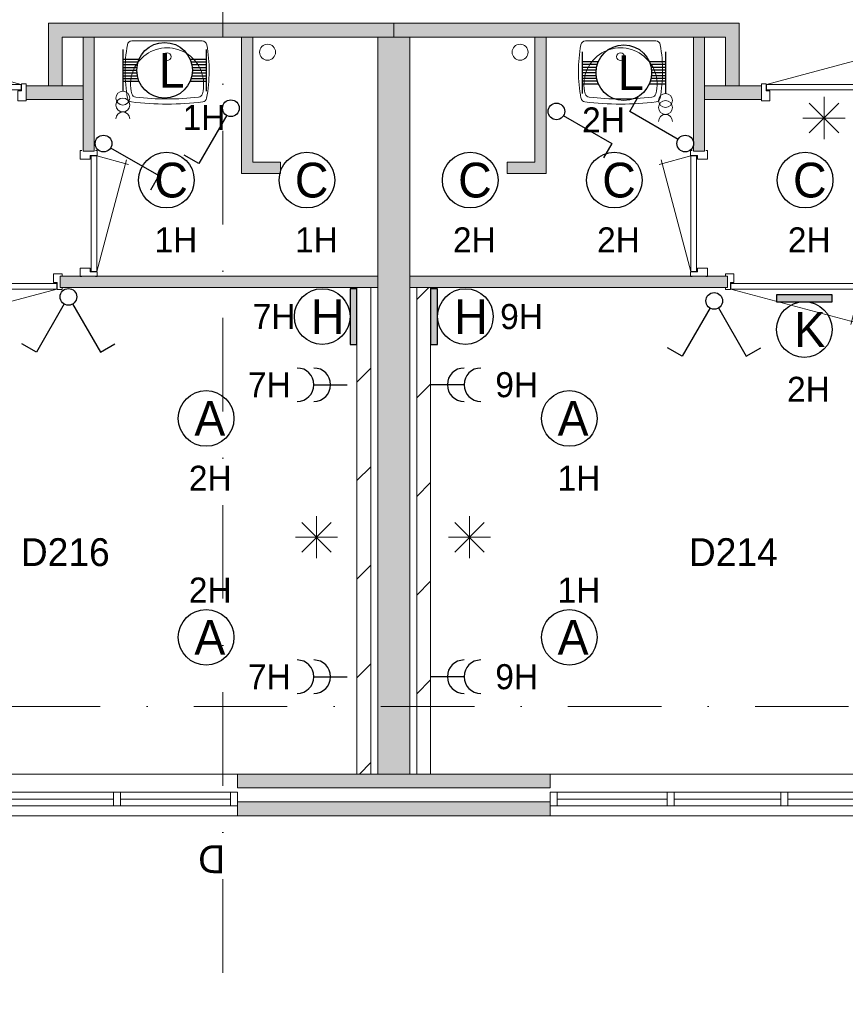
# Model space of a CAD drawing. Header units: millimetres. Extents: x 84337 to 168437, y -3060 to 56340.
# Tile 52 of 84: x 107259 to 113198, y 36328 to 43409. Entities that reach past the tile are written whole.
import ezdxf
from ezdxf.enums import TextEntityAlignment as Align
from ezdxf.xclip import XClip

# ---------------------------------------------------------------- set-up
doc = ezdxf.new("R2010")
doc.units = ezdxf.units.MM
doc.linetypes.add('DGN4', pattern=[1345.6, 672.8, -336.4, 0, -336.4])
for name, color, linetype in [('14', 7, 'Continuous'), ('16', 7, 'Continuous'), ('17', 7, 'Continuous'), ('18', 7, 'Continuous'), ('19', 7, 'Continuous'), ('30', 7, 'Continuous'), ('32', 7, 'Continuous'), ('33', 7, 'Continuous'), ('40', 7, 'Continuous'), ('48', 7, 'Continuous'), ('5', 7, 'Continuous'), ('56', 7, 'Continuous'), ('62', 7, 'Continuous')]:
    doc.layers.add(name, color=color, linetype=linetype)
doc.styles.add('dgn001', font='dgn001.shx')
doc.styles.add('dgn003', font='dgn003.shx')

# ---------------------------------------------------------------- blocks, each defined once
blk = doc.blocks.new('EA731')
at = {"layer": '18'}
blk.add_hatch(color=3, dxfattribs=at).paths.add_polyline_path([(0, -200), (0, 200), (-50, 200), (-50, -200)])
at = {"layer": '18', "color": 3, "linetype": 'Continuous', "lineweight": 30, "flags": 128}
blk.add_lwpolyline([(0, -200), (0, 200), (-50, 200), (-50, -200), (0, -200)], dxfattribs=at)
at = {"layer": '18', "color": 3, "linetype": 'Continuous', "lineweight": 30}
blk.add_circle((-250.01, -0.02), 200, dxfattribs=at)
at = {"layer": '18', "color": 1, "linetype": 'Continuous', "lineweight": 13, "style": 'dgn001'}
blk.add_text('7H', height=180, dxfattribs=at).set_placement((-441.88, -0.01), align=Align.MIDDLE_RIGHT)
at = {"layer": '18', "color": 2, "linetype": 'Continuous', "lineweight": 13, "style": 'dgn001'}
blk.add_text('H', height=249.99, dxfattribs=at).set_placement((-210.335, -0.015), align=Align.MIDDLE_CENTER)
blk = doc.blocks.new('EA830')
at = {"layer": '18'}
blk.add_hatch(color=3, dxfattribs=at).paths.add_polyline_path([(50, -200), (50, 200), (0, 200), (0, -200)])
at = {"layer": '18', "color": 3, "linetype": 'Continuous', "lineweight": 30, "flags": 128}
blk.add_lwpolyline([(50, -200), (50, 200), (0, 200), (0, -200), (50, -200)], dxfattribs=at)
at = {"layer": '18', "color": 3, "linetype": 'Continuous', "lineweight": 30}
blk.add_circle((250, 0), 200, dxfattribs=at)
at = {"layer": '18', "color": 2, "linetype": 'Continuous', "lineweight": 13, "style": 'dgn001'}
blk.add_text('H', height=249.99, dxfattribs=at).set_placement((289.665, -0.005), align=Align.MIDDLE_CENTER)
at = {"layer": '18', "color": 1, "linetype": 'Continuous', "lineweight": 13, "style": 'dgn001'}
blk.add_text('9H', height=180, dxfattribs=at).set_placement((500, 0), align=Align.MIDDLE_LEFT)
blk = doc.blocks.new('EA934')
at = {"layer": '18'}
blk.add_hatch(color=3, dxfattribs=at).paths.add_polyline_path([(-200, -50), (200, -50), (200, 0), (-200, 0)])
at = {"layer": '18', "color": 3, "linetype": 'Continuous', "lineweight": 30, "flags": 128}
blk.add_lwpolyline([(-200, -50), (200, -50), (200, 0), (-200, 0), (-200, -50)], dxfattribs=at)
at = {"layer": '18', "color": 3, "linetype": 'Continuous', "lineweight": 30}
blk.add_circle((0, -250), 200, dxfattribs=at)
at = {"layer": '18', "color": 2, "linetype": 'Continuous', "lineweight": 13, "style": 'dgn001'}
blk.add_text('K', height=250, dxfattribs=at).set_placement((39.7, -250), align=Align.MIDDLE_CENTER)
at = {"layer": '18', "color": 1, "linetype": 'Continuous', "lineweight": 13, "style": 'dgn001'}
blk.add_text('2H', height=180, dxfattribs=at).set_placement((29.8, -590), align=Align.TOP_CENTER)
blk = doc.blocks.new('EC6206')
at = {"layer": '18', "color": 3, "linetype": 'Continuous', "lineweight": 30}
blk.add_circle((-0.015, 0.01), 200, dxfattribs=at)
at = {"layer": '18', "color": 2, "linetype": 'Continuous', "lineweight": 13, "style": 'dgn001'}
blk.add_text('A', height=249.99, dxfattribs=at).set_placement((26.855, -0.005), align=Align.MIDDLE_CENTER)
at = {"layer": '18', "color": 1, "linetype": 'Continuous', "lineweight": 13, "style": 'dgn001'}
blk.add_text('2H', height=180, dxfattribs=at).set_placement((29.74, -340), align=Align.TOP_CENTER)
blk = doc.blocks.new('EC6207')
at = {"layer": '18', "color": 3, "linetype": 'Continuous', "lineweight": 30}
blk.add_circle((0, 0), 200, dxfattribs=at)
at = {"layer": '18', "color": 1, "linetype": 'Continuous', "lineweight": 13, "style": 'dgn001'}
blk.add_text('2H', height=180, dxfattribs=at).set_placement((29.7, 250), align=Align.CENTER)
at = {"layer": '18', "color": 2, "linetype": 'Continuous', "lineweight": 13, "style": 'dgn001'}
blk.add_text('A', height=250, dxfattribs=at).set_placement((26.9, 0), align=Align.MIDDLE_CENTER)
blk = doc.blocks.new('EC6208')
at = {"layer": '18', "color": 3, "linetype": 'Continuous', "lineweight": 30}
blk.add_circle((0, 0), 200, dxfattribs=at)
at = {"layer": '18', "color": 1, "linetype": 'Continuous', "lineweight": 13, "style": 'dgn001'}
blk.add_text('1H', height=180, dxfattribs=at).set_placement((68.7, 250), align=Align.CENTER)
at = {"layer": '18', "color": 2, "linetype": 'Continuous', "lineweight": 13, "style": 'dgn001'}
blk.add_text('A', height=250, dxfattribs=at).set_placement((26.9, 0), align=Align.MIDDLE_CENTER)
blk = doc.blocks.new('EC6209')
at = {"layer": '18', "color": 3, "linetype": 'Continuous', "lineweight": 30}
blk.add_circle((0, 0), 200, dxfattribs=at)
at = {"layer": '18', "color": 2, "linetype": 'Continuous', "lineweight": 13, "style": 'dgn001'}
blk.add_text('A', height=250, dxfattribs=at).set_placement((26.9, 0), align=Align.MIDDLE_CENTER)
at = {"layer": '18', "color": 1, "linetype": 'Continuous', "lineweight": 13, "style": 'dgn001'}
blk.add_text('1H', height=180, dxfattribs=at).set_placement((68.7, -340), align=Align.TOP_CENTER)
blk = doc.blocks.new('EC6221')
at = {"layer": '18', "color": 3, "linetype": 'Continuous', "lineweight": 30}
blk.add_circle((-0.005, 0), 200, dxfattribs=at)
at = {"layer": '18', "color": 2, "linetype": 'Continuous', "lineweight": 13, "style": 'dgn001'}
blk.add_text('C', height=249.99, dxfattribs=at).set_placement((33.755, -0.005), align=Align.MIDDLE_CENTER)
at = {"layer": '18', "color": 1, "linetype": 'Continuous', "lineweight": 13, "style": 'dgn001'}
blk.add_text('2H', height=180, dxfattribs=at).set_placement((29.74, -340), align=Align.TOP_CENTER)
blk = doc.blocks.new('EC6222')
at = {"layer": '18', "color": 3, "linetype": 'Continuous', "lineweight": 30}
blk.add_circle((0.005, 0), 200, dxfattribs=at)
at = {"layer": '18', "color": 2, "linetype": 'Continuous', "lineweight": 13, "style": 'dgn001'}
blk.add_text('C', height=249.99, dxfattribs=at).set_placement((33.755, -0.005), align=Align.MIDDLE_CENTER)
at = {"layer": '18', "color": 1, "linetype": 'Continuous', "lineweight": 13, "style": 'dgn001'}
blk.add_text('2H', height=180, dxfattribs=at).set_placement((29.76, -340), align=Align.TOP_CENTER)
blk = doc.blocks.new('EC6223')
at = {"layer": '18', "color": 3, "linetype": 'Continuous', "lineweight": 30}
blk.add_circle((-0.005, 0), 200, dxfattribs=at)
at = {"layer": '18', "color": 2, "linetype": 'Continuous', "lineweight": 13, "style": 'dgn001'}
blk.add_text('C', height=249.99, dxfattribs=at).set_placement((33.755, -0.005), align=Align.MIDDLE_CENTER)
at = {"layer": '18', "color": 1, "linetype": 'Continuous', "lineweight": 13, "style": 'dgn001'}
blk.add_text('2H', height=180, dxfattribs=at).set_placement((29.74, -340), align=Align.TOP_CENTER)
blk = doc.blocks.new('EC6234')
at = {"layer": '18', "color": 3, "linetype": 'Continuous', "lineweight": 30}
blk.add_circle((0.005, 0), 200, dxfattribs=at)
at = {"layer": '18', "color": 2, "linetype": 'Continuous', "lineweight": 13, "style": 'dgn001'}
blk.add_text('C', height=249.99, dxfattribs=at).set_placement((33.755, -0.005), align=Align.MIDDLE_CENTER)
at = {"layer": '18', "color": 1, "linetype": 'Continuous', "lineweight": 13, "style": 'dgn001'}
blk.add_text('1H', height=180, dxfattribs=at).set_placement((68.74, -340), align=Align.TOP_CENTER)
blk = doc.blocks.new('EC6235')
at = {"layer": '18', "color": 3, "linetype": 'Continuous', "lineweight": 30}
blk.add_circle((0.005, 0), 200, dxfattribs=at)
at = {"layer": '18', "color": 2, "linetype": 'Continuous', "lineweight": 13, "style": 'dgn001'}
blk.add_text('C', height=249.99, dxfattribs=at).set_placement((33.755, -0.005), align=Align.MIDDLE_CENTER)
at = {"layer": '18', "color": 1, "linetype": 'Continuous', "lineweight": 13, "style": 'dgn001'}
blk.add_text('1H', height=180, dxfattribs=at).set_placement((68.74, -340), align=Align.TOP_CENTER)
blk = doc.blocks.new('AnonymousCell45')
at = {"layer": '18', "color": 3, "linetype": 'Continuous', "lineweight": 0}
for centre in [(0, 49.5), (0, -0.5)]:
    blk.add_circle(centre, 50, dxfattribs=at)
blk.add_arc((0, -100.5), 50, 0.00631, 179.99369, dxfattribs=at)
blk = doc.blocks.new('EA022')
at = {"layer": '18', "color": 3, "linetype": 'Continuous', "lineweight": 30}
for p, q in [((-300, 150), (-300, -150)), ((300, 150), (300, -150)), ((-300, 80), (-182, 80)), ((182, 80), (300, 80)), ((-300, 60), (-190, 60)), ((-300, 40), (-195, 40)), ((-300, 20), (-200, 20)), ((-300, 0), (-200, 0)), ((190, 60), (300, 60)), ((195, 40), (300, 40)), ((200, 20), (300, 20)), ((200, 0), (300, 0)), ((-300, -20), (-200, -20)), ((-300, -40), (-195, -40)), ((-300, -60), (-190, -60)), ((190, -60), (300, -60)), ((195, -40), (300, -40)), ((200, -20), (300, -20)), ((-300, -80), (-182, -80)), ((182, -80), (300, -80))]:
    blk.add_line(p, q, dxfattribs=at)
blk.add_circle((0, -0.5), 200, dxfattribs=at)
at = {"layer": '18', "color": 2, "linetype": 'Continuous', "lineweight": 13, "style": 'dgn001'}
blk.add_text('L', height=249.99, dxfattribs=at).set_placement((50.995, -1.005), align=Align.MIDDLE_CENTER)
at = {"layer": '18', "color": 1, "linetype": 'Continuous', "lineweight": 0, "style": 'dgn001'}
blk.add_text('1H', height=180, dxfattribs=at).set_placement((437.49, -250), align=Align.TOP_RIGHT)
blk = doc.blocks.new('EA027')
at = {"layer": '18', "color": 3, "linetype": 'Continuous', "lineweight": 30}
for p, q in [((-300, 150), (-300, -150)), ((300, 150), (300, -150)), ((-300, 80), (-182, 80)), ((182, 80), (300, 80)), ((-300, 60), (-190, 60)), ((-300, 40), (-195, 40)), ((-300, 20), (-200, 20)), ((-300, 0), (-200, 0)), ((190, 60), (300, 60)), ((195, 40), (300, 40)), ((200, 20), (300, 20)), ((200, 0), (300, 0)), ((-300, -20), (-200, -20)), ((-300, -40), (-195, -40)), ((-300, -60), (-190, -60)), ((190, -60), (300, -60)), ((195, -40), (300, -40)), ((200, -20), (300, -20)), ((-300, -80), (-182, -80)), ((182, -80), (300, -80))]:
    blk.add_line(p, q, dxfattribs=at)
blk.add_circle((0, -0.5), 200, dxfattribs=at)
at = {"layer": '18', "color": 2, "linetype": 'Continuous', "lineweight": 13, "style": 'dgn001'}
blk.add_text('L', height=249.99, dxfattribs=at).set_placement((50.995, -1.005), align=Align.MIDDLE_CENTER)
at = {"layer": '18', "color": 1, "linetype": 'Continuous', "lineweight": 0, "style": 'dgn001'}
blk.add_text('2H', height=180, dxfattribs=at).set_placement((-300, -250), align=Align.TOP_LEFT)
blk = doc.blocks.new('AnonymousCell51')
at = {"layer": '18', "color": 3, "linetype": 'Continuous', "lineweight": 0, "flags": 128}
blk.add_lwpolyline([(-50, -100.5, -0.99989), (50, -100.5)], format="xyb", dxfattribs=at)
at = {"layer": '18', "color": 3, "linetype": 'Continuous', "lineweight": 0}
for centre in [(0, 49.5), (0, -0.5)]:
    blk.add_circle(centre, 50, dxfattribs=at)
blk = doc.blocks.new('EL173')
at = {"layer": '16', "color": 3, "linetype": 'Continuous', "lineweight": 30}
blk.add_line((-240, 0), (0, 0), dxfattribs=at)
for centre in [(-360, 0), (-240, 0)]:
    blk.add_arc(centre, 120, 270, 90, dxfattribs=at)
at = {"layer": '16', "color": 2, "linetype": 'Continuous', "lineweight": 13, "style": 'dgn001'}
blk.add_text('7H', height=180, dxfattribs=at).set_placement((-406.88, 0), align=Align.MIDDLE_RIGHT)
blk = doc.blocks.new('EL174')
at = {"layer": '16', "color": 3, "linetype": 'Continuous', "lineweight": 30}
blk.add_line((-240, 0), (0, 0), dxfattribs=at)
for centre in [(-360, 0), (-240, 0)]:
    blk.add_arc(centre, 120, 270, 90, dxfattribs=at)
at = {"layer": '16', "color": 2, "linetype": 'Continuous', "lineweight": 13, "style": 'dgn001'}
blk.add_text('7H', height=180, dxfattribs=at).set_placement((-406.88, 0), align=Align.MIDDLE_RIGHT)
blk = doc.blocks.new('EL175')
at = {"layer": '16', "color": 3, "linetype": 'Continuous', "lineweight": 30}
blk.add_line((240, 0), (0, 0), dxfattribs=at)
for centre in [(240, 0), (360, 0)]:
    blk.add_arc(centre, 120, 90, 270, dxfattribs=at)
at = {"layer": '16', "color": 2, "linetype": 'Continuous', "lineweight": 13, "style": 'dgn001'}
blk.add_text('9H', height=180, dxfattribs=at).set_placement((465, 0), align=Align.MIDDLE_LEFT)
blk = doc.blocks.new('EL176')
at = {"layer": '16', "color": 3, "linetype": 'Continuous', "lineweight": 30}
blk.add_line((240, 0), (0, 0), dxfattribs=at)
for centre in [(240, 0), (360, 0)]:
    blk.add_arc(centre, 120, 90, 270, dxfattribs=at)
at = {"layer": '16', "color": 2, "linetype": 'Continuous', "lineweight": 13, "style": 'dgn001'}
blk.add_text('9H', height=180, dxfattribs=at).set_placement((465, 0), align=Align.MIDDLE_LEFT)
blk = doc.blocks.new('EH647')
at = {"layer": '19', "color": 3, "linetype": 'Continuous', "lineweight": 30}
for p, q in [((-30, -50), (-230, -398)), ((30, -50), (230, -398)), ((-230, -398), (-335, -338)), ((230, -398), (335, -338))]:
    blk.add_line(p, q, dxfattribs=at)
blk.add_circle((0, 0), 60, dxfattribs=at)
blk = doc.blocks.new('EH0190')
at = {"layer": '19', "color": 3, "linetype": 'Continuous', "lineweight": 30}
for p, q in [((-30, -50), (-230, -398)), ((-230, -398), (-335, -338))]:
    blk.add_line(p, q, dxfattribs=at)
blk.add_circle((0, 0), 60, dxfattribs=at)
blk = doc.blocks.new('EH0191')
at = {"layer": '19', "color": 3, "linetype": 'Continuous', "lineweight": 30}
for p, q in [((50, -30), (398, -230)), ((398, -230), (338, -335))]:
    blk.add_line(p, q, dxfattribs=at)
blk.add_circle((0, 0), 60, dxfattribs=at)
blk = doc.blocks.new('EH0200')
at = {"layer": '19', "color": 3, "linetype": 'Continuous', "lineweight": 30}
for p, q in [((50, -30), (398, -230)), ((398, -230), (338, -335))]:
    blk.add_line(p, q, dxfattribs=at)
blk.add_circle((0, 0), 60, dxfattribs=at)
blk = doc.blocks.new('EH0201')
at = {"layer": '19', "color": 3, "linetype": 'Continuous', "lineweight": 30}
for p, q in [((-398, 230), (-338, 335)), ((-50, 30), (-398, 230))]:
    blk.add_line(p, q, dxfattribs=at)
blk.add_circle((0, 0), 60, dxfattribs=at)
blk = doc.blocks.new('EH650')
at = {"layer": '19', "color": 3, "linetype": 'Continuous', "lineweight": 30}
for p, q in [((-30, -50), (-230, -398)), ((30, -50), (230, -398)), ((-230, -398), (-335, -338)), ((230, -398), (335, -338))]:
    blk.add_line(p, q, dxfattribs=at)
blk.add_circle((0, 0), 60, dxfattribs=at)
blk = doc.blocks.new('930L0941')
at = {"layer": '33', "color": 1, "linetype": 'Continuous', "lineweight": 0}
for p, q in [((-968, -98), (-899.56, -353.44)), ((-38, -98), (-936.31, -338.7))]:
    blk.add_line(p, q, dxfattribs=at)
at = {"layer": '33', "color": 92, "linetype": 'Continuous', "lineweight": 13, "true_color": 0x00e100, "flags": 128}
for points in [[(-1006, -90), (-1006, -101), (-971, -101), (-971, -51), (-946, -51), (-946, 11), (-1006, 11), (-1006, 0)], [(0, -90), (0, -101), (-35, -101), (-35, -51), (-60, -51), (-60, 11), (0, 11), (0, 0)]]:
    blk.add_lwpolyline(points, dxfattribs=at)
at = {"layer": '33', "color": 2, "linetype": 'Continuous', "lineweight": 13, "true_color": 0xf0f000, "flags": 128}
blk.add_lwpolyline([(-968, -98), (-38, -98), (-38, -58), (-968, -58), (-968, -98)], dxfattribs=at)
blk = doc.blocks.new('830R10125')
at = {"layer": '33', "color": 1, "linetype": 'Continuous', "lineweight": 0}
for p, q in [((38, 108), (99.32, 336.87)), ((868, 108), (66.28, 322.82))]:
    blk.add_line(p, q, dxfattribs=at)
at = {"layer": '33', "color": 92, "linetype": 'Continuous', "lineweight": 13, "true_color": 0x00e100, "flags": 128}
for points in [[(0, 100), (0, 111), (35, 111), (35, 61), (60, 61), (60, -11), (0, -11), (0, 0)], [(906, 100), (906, 111), (871, 111), (871, 61), (846, 61), (846, -11), (906, -11), (906, 0)]]:
    blk.add_lwpolyline(points, dxfattribs=at)
at = {"layer": '33', "color": 2, "linetype": 'Continuous', "lineweight": 13, "true_color": 0xf0f000, "flags": 128}
blk.add_lwpolyline([(868, 108), (38, 108), (38, 68), (868, 68), (868, 108)], dxfattribs=at)
blk = doc.blocks.new('830R10126')
at = {"layer": '33', "color": 1, "linetype": 'Continuous', "lineweight": 0}
for p, q in [((108, -38), (336.87, -99.32)), ((108, -868), (322.82, -66.28))]:
    blk.add_line(p, q, dxfattribs=at)
at = {"layer": '33', "color": 92, "linetype": 'Continuous', "lineweight": 13, "true_color": 0x00e100, "flags": 128}
for points in [[(100, 0), (111, 0), (111, -35), (61, -35), (61, -60), (-11, -60), (-11, 0), (0, 0)], [(100, -906), (111, -906), (111, -871), (61, -871), (61, -846), (-11, -846), (-11, -906), (0, -906)]]:
    blk.add_lwpolyline(points, dxfattribs=at)
at = {"layer": '33', "color": 2, "linetype": 'Continuous', "lineweight": 13, "true_color": 0xf0f000, "flags": 128}
blk.add_lwpolyline([(108, -868), (108, -38), (68, -38), (68, -868), (108, -868)], dxfattribs=at)
blk = doc.blocks.new('WT0141')
at = {"layer": '40', "color": 7, "linetype": 'Continuous', "lineweight": 0}
blk.add_line((253.2, -20), (-253.2, -20), dxfattribs=at)
at = {"layer": '40', "color": 7, "linetype": 'Continuous', "lineweight": 0, "flags": 128}
for points in [[(-284.5, -432.1, -0.090801), (-285.7, -47.3)], [(-285.7, -47.3, -0.363957), (-253.2, -20)], [(-254, -400.8, -1.30637), (254, -400.8)], [(253.2, -20, -0.363957), (285.7, -47.3)], [(285.7, -47.3, -0.090801), (284.5, -432.1)], [(-225.6, -425, -0.309671), (-254, -400.8)], [(254, -400.8, -0.309671), (225.6, -425)], [(-256, -459, -0.328769), (-284.5, -432.1)], [(256, -459, -0.059915), (-256, -459)], [(225.6, -425, -0.052773), (-225.6, -425)], [(284.5, -432.1, -0.328769), (256, -459)]]:
    blk.add_lwpolyline(points, format="xyb", dxfattribs=at)
at = {"layer": '40', "color": 7, "linetype": 'Continuous', "lineweight": 0}
blk.add_circle((0, -133.3), 28.1, dxfattribs=at)
blk = doc.blocks.new('830R10130')
at = {"layer": '33', "color": 1, "linetype": 'Continuous', "lineweight": 0}
for p, q in [((-108, -38), (-336.87, -99.32)), ((-108, -868), (-322.82, -66.28))]:
    blk.add_line(p, q, dxfattribs=at)
at = {"layer": '33', "color": 92, "linetype": 'Continuous', "lineweight": 13, "true_color": 0x00e100, "flags": 128}
for points in [[(-100, 0), (-111, 0), (-111, -35), (-61, -35), (-61, -60), (11, -60), (11, 0), (0, 0)], [(-100, -906), (-111, -906), (-111, -871), (-61, -871), (-61, -846), (11, -846), (11, -906), (0, -906)]]:
    blk.add_lwpolyline(points, dxfattribs=at)
at = {"layer": '33', "color": 2, "linetype": 'Continuous', "lineweight": 13, "true_color": 0xf0f000, "flags": 128}
blk.add_lwpolyline([(-108, -868), (-108, -38), (-68, -38), (-68, -868), (-108, -868)], dxfattribs=at)
blk = doc.blocks.new('930L0944')
at = {"layer": '33', "color": 1, "linetype": 'Continuous', "lineweight": 0}
for p, q in [((38, -98), (936.31, -338.7)), ((968, -98), (899.56, -353.44))]:
    blk.add_line(p, q, dxfattribs=at)
at = {"layer": '33', "color": 92, "linetype": 'Continuous', "lineweight": 13, "true_color": 0x00e100, "flags": 128}
for points in [[(0, -90), (0, -101), (35, -101), (35, -51), (60, -51), (60, 11), (0, 11), (0, 0)], [(1006, -90), (1006, -101), (971, -101), (971, -51), (946, -51), (946, 11), (1006, 11), (1006, 0)]]:
    blk.add_lwpolyline(points, dxfattribs=at)
at = {"layer": '33', "color": 2, "linetype": 'Continuous', "lineweight": 13, "true_color": 0xf0f000, "flags": 128}
blk.add_lwpolyline([(968, -98), (38, -98), (38, -58), (968, -58), (968, -98)], dxfattribs=at)
blk = doc.blocks.new('WT0143')
at = {"layer": '40', "color": 7, "linetype": 'Continuous', "lineweight": 0}
blk.add_line((-253.2, -20), (253.2, -20), dxfattribs=at)
blk.add_circle((0, -133.3), 28.1, dxfattribs=at)
for centre, radius, start, end in [((765.8, -236.5), 1068.4, 169.79831, 190.55139), ((-253.2, -53), 33, 90, 169.99733), ((0, -332.1), 263.1, 344.86666, 195.13334), ((253.2, -53), 33, 10.00267, 90), ((-765.8, -236.5), 1068.4, 349.44861, 10.20169), ((-222.2, -392.2), 33, 195.13334, 263.95824), ((222.2, -392.2), 33, 276.04176, 344.86666), ((-252, -426.2), 33, 190.34551, 263.14249), ((0, 1669.4), 2143.7, 263.14249, 276.85751), ((0, 1706.8), 2143.7, 263.95824, 276.04176), ((252, -426.2), 33, 276.85751, 349.65449)]:
    blk.add_arc(centre, radius, start, end, dxfattribs=at)
blk = doc.blocks.new('830R10132')
at = {"layer": '33', "color": 1, "linetype": 'Continuous', "lineweight": 0}
for p, q in [((-868, 108), (-66.28, 322.82)), ((-38, 108), (-99.32, 336.87))]:
    blk.add_line(p, q, dxfattribs=at)
at = {"layer": '33', "color": 92, "linetype": 'Continuous', "lineweight": 13, "true_color": 0x00e100, "flags": 128}
for points in [[(-906, 100), (-906, 111), (-871, 111), (-871, 61), (-846, 61), (-846, -11), (-906, -11), (-906, 0)], [(0, 100), (0, 111), (-35, 111), (-35, 61), (-60, 61), (-60, -11), (0, -11), (0, 0)]]:
    blk.add_lwpolyline(points, dxfattribs=at)
at = {"layer": '33', "color": 2, "linetype": 'Continuous', "lineweight": 13, "true_color": 0xf0f000, "flags": 128}
blk.add_lwpolyline([(-868, 108), (-38, 108), (-38, 68), (-868, 68), (-868, 108)], dxfattribs=at)
blk = doc.blocks.new('50E03_329_B02 - Default')
at = {"layer": '16'}
blk.add_hatch(color=7, dxfattribs=at).paths.add_polyline_path([(21004.76, 36007.77), (18754.76, 36007.77), (18754.76, 35907.77), (21004.76, 35907.77)])
at = {"layer": '62'}
for color, points in [(7, [(19879.76, 41607.77), (19879.76, 41507.77), (17494.76, 41507.77), (17494.76, 41157.77), (17394.76, 41157.77), (17394.76, 41607.77)]), (7, [(19879.76, 41607.77), (19879.76, 41507.77), (22264.76, 41507.77), (22264.76, 41157.77), (22364.76, 41157.77), (22364.76, 41607.77)]), (9, [(17724.76, 40687.77), (17644.76, 40687.77), (17644.76, 41507.77), (17724.76, 41507.77)]), (9, [(19064.76, 40607.77), (19064.76, 40527.77), (18784.76, 40527.77), (18784.76, 41507.77), (18864.76, 41507.77), (18864.76, 40607.77)]), (9, [(19764.76, 41507.77), (19994.76, 41507.77), (19994.76, 36207.77), (19764.76, 36207.77)]), (9, [(20694.76, 40607.77), (20694.76, 40527.77), (20974.76, 40527.77), (20974.76, 41507.77), (20894.76, 41507.77), (20894.76, 40607.77)]), (9, [(22034.76, 40687.77), (22114.76, 40687.77), (22114.76, 41507.77), (22034.76, 41507.77)]), (7, [(17644.76, 41057.77), (17234.76, 41057.77), (17234.76, 41157.77), (17644.76, 41157.77)]), (7, [(22114.76, 41057.77), (22524.76, 41057.77), (22524.76, 41157.77), (22114.76, 41157.77)]), (9, [(19764.76, 39787.77), (17479.76, 39787.77), (17479.76, 39707.77), (19764.76, 39707.77)]), (9, [(19994.76, 39787.77), (22279.76, 39787.77), (22279.76, 39707.77), (19994.76, 39707.77)]), (9, [(21004.76, 36207.77), (18754.76, 36207.77), (18754.76, 36107.77), (21004.76, 36107.77)])]:
    blk.add_hatch(color=color, dxfattribs=at).paths.add_polyline_path(points)
at = {"layer": '16', "color": 92, "linetype": 'Continuous', "lineweight": 0, "true_color": 0x00e100, "flags": 128}
for points in [[(19879.76, 41607.77), (17394.76, 41607.77), (17394.76, 41157.77), (17494.76, 41157.77), (17494.76, 41507.77), (19879.76, 41507.77), (19879.76, 41607.77)], [(19879.76, 41607.77), (22364.76, 41607.77), (22364.76, 41157.77), (22264.76, 41157.77), (22264.76, 41507.77), (19879.76, 41507.77), (19879.76, 41607.77)], [(17724.76, 41507.77), (17644.76, 41507.77), (17644.76, 40687.77), (17724.76, 40687.77), (17724.76, 41507.77)], [(18864.76, 41507.77), (18864.76, 40607.77), (19064.76, 40607.77), (19064.76, 40527.77), (18784.76, 40527.77), (18784.76, 41507.77), (18864.76, 41507.77)], [(20894.76, 41507.77), (20894.76, 40607.77), (20694.76, 40607.77), (20694.76, 40527.77), (20974.76, 40527.77), (20974.76, 41507.77), (20894.76, 41507.77)], [(22034.76, 41507.77), (22114.76, 41507.77), (22114.76, 40687.77), (22034.76, 40687.77), (22034.76, 41507.77)], [(17644.76, 41157.77), (17234.76, 41157.77), (17234.76, 41057.77), (17644.76, 41057.77), (17644.76, 41157.77)], [(22114.76, 41157.77), (22524.76, 41157.77), (22524.76, 41057.77), (22114.76, 41057.77), (22114.76, 41157.77)], [(17479.76, 39787.77), (19764.76, 39787.77), (19764.76, 39707.77), (17479.76, 39707.77), (17479.76, 39787.77)], [(22279.76, 39787.77), (19994.76, 39787.77), (19994.76, 39707.77), (22279.76, 39707.77), (22279.76, 39787.77)], [(21004.76, 36207.77), (18754.76, 36207.77), (18754.76, 36107.77), (21004.76, 36107.77), (21004.76, 36207.77)], [(21004.76, 36007.77), (18754.76, 36007.77), (18754.76, 35907.77), (21004.76, 35907.77), (21004.76, 36007.77)]]:
    blk.add_lwpolyline(points, dxfattribs=at)
at = {"layer": '16', "color": 7, "linetype": 'Continuous', "lineweight": 0, "flags": 128}
blk.add_lwpolyline([(21004.76, 36007.77), (18754.76, 36007.77), (18754.76, 35907.77), (21004.76, 35907.77), (21004.76, 36007.77)], dxfattribs=at)
at = {"layer": '17', "color": 92, "linetype": 'Continuous', "lineweight": 0, "true_color": 0x00e100, "flags": 128}
blk.add_lwpolyline([(19994.76, 41507.77), (19764.76, 41507.77), (19764.76, 36207.77), (19994.76, 36207.77), (19994.76, 41507.77)], dxfattribs=at)
at = {"layer": '30', "color": 3, "linetype": 'Continuous', "lineweight": 0}
for p, q in [((18754.76, 36207.77), (16204.76, 36207.77)), ((21004.76, 36207.77), (23554.76, 36207.77)), ((18754.76, 35907.77), (16204.76, 35907.77)), ((21004.76, 35907.77), (23554.76, 35907.77))]:
    blk.add_line(p, q, dxfattribs=at)
at = {"layer": '32', "color": 3, "linetype": 'Continuous', "lineweight": 0}
for p, q in [((16254.76, 36077.77), (18704.76, 36077.77)), ((18704.76, 36077.77), (18704.76, 35977.77)), ((23504.76, 36077.77), (21054.76, 36077.77)), ((21054.76, 36077.77), (21054.76, 35977.77)), ((18704.76, 35977.77), (16204.76, 35977.77)), ((17863.09, 36027.77), (17096.42, 36027.77)), ((18704.76, 36027.77), (17913.09, 36027.77)), ((21054.76, 36027.77), (21846.43, 36027.77)), ((21054.76, 35977.77), (23554.76, 35977.77)), ((21896.43, 36027.77), (22663.1, 36027.77)), ((22713.1, 36027.77), (23504.76, 36027.77))]:
    blk.add_line(p, q, dxfattribs=at)
at = {"layer": '32', "color": 3, "linetype": 'Continuous', "lineweight": 0, "flags": 128}
for points in [[(17913.09, 35977.77), (17863.09, 35977.77), (17863.09, 36077.77), (17913.09, 36077.77), (17913.09, 35977.77)], [(18754.76, 35977.77), (18704.76, 35977.77), (18704.76, 36077.77), (18754.76, 36077.77), (18754.76, 35977.77)], [(21004.76, 35977.77), (21054.76, 35977.77), (21054.76, 36077.77), (21004.76, 36077.77), (21004.76, 35977.77)], [(21846.43, 35977.77), (21896.43, 35977.77), (21896.43, 36077.77), (21846.43, 36077.77), (21846.43, 35977.77)], [(22663.1, 35977.77), (22713.1, 35977.77), (22713.1, 36077.77), (22663.1, 36077.77), (22663.1, 35977.77)]]:
    blk.add_lwpolyline(points, dxfattribs=at)
at = {"layer": '40', "color": 3, "linetype": 'Continuous', "lineweight": 0}
for centre in [(18971.52, 41399.17), (20788, 41399.17)]:
    blk.add_circle(centre, 57.46, dxfattribs=at)
at = {"layer": '56', "color": 3, "linetype": 'DGN4', "lineweight": 0}
for p, q in [((18649.76, 50407.77), (18649.76, 1494.98)), ((51564.76, 36692.77), (-3435.24, 36692.77))]:
    blk.add_line(p, q, dxfattribs=at)
at = {"layer": '62', "color": 7, "linetype": 'Continuous', "lineweight": 0, "flags": 128}
for points in [[(19879.76, 41607.77), (19879.76, 41507.77), (17494.76, 41507.77), (17494.76, 41157.77), (17394.76, 41157.77), (17394.76, 41607.77), (19879.76, 41607.77)], [(19879.76, 41607.77), (19879.76, 41507.77), (22264.76, 41507.77), (22264.76, 41157.77), (22364.76, 41157.77), (22364.76, 41607.77), (19879.76, 41607.77)], [(17644.76, 41057.77), (17234.76, 41057.77), (17234.76, 41157.77), (17644.76, 41157.77), (17644.76, 41057.77)], [(22114.76, 41057.77), (22524.76, 41057.77), (22524.76, 41157.77), (22114.76, 41157.77), (22114.76, 41057.77)]]:
    blk.add_lwpolyline(points, dxfattribs=at)
at = {"layer": '62', "color": 9, "linetype": 'Continuous', "lineweight": 0, "flags": 128}
for points in [[(17724.76, 40687.77), (17644.76, 40687.77), (17644.76, 41507.77), (17724.76, 41507.77), (17724.76, 40687.77)], [(19064.76, 40607.77), (19064.76, 40527.77), (18784.76, 40527.77), (18784.76, 41507.77), (18864.76, 41507.77), (18864.76, 40607.77), (19064.76, 40607.77)], [(19764.76, 41507.77), (19994.76, 41507.77), (19994.76, 36207.77), (19764.76, 36207.77), (19764.76, 41507.77)], [(20694.76, 40607.77), (20694.76, 40527.77), (20974.76, 40527.77), (20974.76, 41507.77), (20894.76, 41507.77), (20894.76, 40607.77), (20694.76, 40607.77)], [(22034.76, 40687.77), (22114.76, 40687.77), (22114.76, 41507.77), (22034.76, 41507.77), (22034.76, 40687.77)], [(19764.76, 39787.77), (17479.76, 39787.77), (17479.76, 39707.77), (19764.76, 39707.77), (19764.76, 39787.77)], [(19994.76, 39787.77), (22279.76, 39787.77), (22279.76, 39707.77), (19994.76, 39707.77), (19994.76, 39787.77)], [(21004.76, 36207.77), (18754.76, 36207.77), (18754.76, 36107.77), (21004.76, 36107.77), (21004.76, 36207.77)]]:
    blk.add_lwpolyline(points, dxfattribs=at)
at = {"color": 7, "linetype": 'Continuous', "lineweight": 0}
for name, p in [('WT0141', (18248.9, 41499.91)), ('WT0143', (21510.62, 41499.91)), ('830R10125', (16330.05, 41059.67)), ('830R10132', (23429.47, 41059.67)), ('830R10126', (17634.58, 40690.85)), ('830R10130', (22124.94, 40690.85)), ('930L0941', (17492.99, 39793.74)), ('930L0944', (22266.53, 39793.74))]:
    blk.add_blockref(name, p, dxfattribs=at)
at = {"layer": '48', "color": 7, "linetype": 'Continuous', "lineweight": 0, "style": 'dgn003'}
for s, p in [('D216', (17516.4, 37803.56)), ('D214', (22321.74, 37803.56))]:
    blk.add_text(s, height=200, dxfattribs=at).set_placement(p, align=Align.MIDDLE_CENTER)
blk.add_text('D', height=200, rotation=180, dxfattribs=at).set_placement((18569.75, 35594.47), align=Align.MIDDLE_CENTER)
blk = doc.blocks.new('EAE6119')
at = {"layer": '5', "color": 3, "linetype": 'Continuous', "lineweight": 0}
for p, q in [((0, -151.5), (0, 151.5)), ((106.04, -106.05), (-106.06, 106.05)), ((-106.06, -106.05), (106.04, 106.05)), ((-151.5, 0), (151.5, 0))]:
    blk.add_line(p, q, dxfattribs=at)
blk = doc.blocks.new('EAE6120')
at = {"layer": '5', "color": 3, "linetype": 'Continuous', "lineweight": 0}
for p, q in [((0, -151.5), (0, 151.5)), ((106.04, -106.05), (-106.06, 106.05)), ((-106.06, -106.05), (106.04, 106.05)), ((-151.5, 0), (151.5, 0))]:
    blk.add_line(p, q, dxfattribs=at)
blk = doc.blocks.new('EAE6128')
at = {"layer": '5', "color": 3, "linetype": 'Continuous', "lineweight": 0}
for p, q in [((0, -151.5), (0, 151.5)), ((106.04, -106.05), (-106.06, 106.05)), ((-106.06, -106.05), (106.04, 106.05)), ((-151.5, 0), (151.5, 0))]:
    blk.add_line(p, q, dxfattribs=at)

msp = doc.modelspace()

# ---------------------------------------------------------------- hatches: boundary and pattern name
at = {"layer": '14', "linetype": 'Continuous', "lineweight": 0}
h = msp.add_hatch(dxfattribs=at)
h.set_pattern_fill('DGN_EZ7', color=2, scale=100, style=0, pattern_type=2)
h.set_pattern_definition([(45, (-35.6, 2691.77), (4e-14, 709), [])])
h.paths.add_polyline_path([(109685.19, 37984.49), (109685.19, 41484.49), (109785.19, 41484.49), (109785.19, 37984.49)])
h = msp.add_hatch(dxfattribs=at)
h.set_pattern_fill('DGN_EZ7', color=2, scale=100, style=0, pattern_type=2)
h.set_pattern_definition([(45, (155.63, -1206.23), (4e-14, 709), [])])
h.paths.add_polyline_path([(110215.19, 41484.49), (110215.19, 37984.49), (110115.19, 37984.49), (110115.19, 41484.49)])

# ---------------------------------------------------------------- linework, layer by layer
at = {"layer": '14', "color": 3, "linetype": 'CONTINUOUS', "lineweight": 0}
for p, q in [((109685.19, 37984.49), (109685.19, 41484.49)), ((109685.19, 41484.49), (109735.19, 41484.49)), ((109785.19, 41484.49), (109735.19, 41484.49)), ((109785.19, 37984.49), (109785.19, 41484.49)), ((110115.19, 41484.49), (110165.19, 41484.49)), ((110115.19, 41484.49), (110115.19, 37984.49)), ((110215.19, 41484.49), (110165.19, 41484.49)), ((110215.19, 41484.49), (110215.19, 37984.49)), ((109685.19, 37984.49), (109735.19, 37984.49)), ((109785.19, 37984.49), (109735.19, 37984.49)), ((110115.19, 37984.49), (110165.19, 37984.49)), ((110215.19, 37984.49), (110165.19, 37984.49))]:
    msp.add_line(p, q, dxfattribs=at)

# ---------------------------------------------------------------- block references
ref = msp.add_blockref('50E03_329_B02 - Default', (90070.43, 1776.72))
XClip(ref).set_block_clipping_path([(-1935.24, 2907.77), (50064.76, 48907.77)])
at = {"color": 1, "linetype": 'Continuous', "lineweight": 0}
for name, p in [('EA022', (108301.39, 43046.21)), ('EA027', (111604.68, 43028.65)), ('AnonymousCell45', (108001.39, 42796.21)), ('EH0201', (112046.48, 42518.66)), ('AnonymousCell51', (111904.68, 42778.65)), ('EAE6128', (113044.66, 42702.38)), ('EH0190', (108778.17, 42773.12)), ('EH0200', (111119.37, 42750.16)), ('EH0191', (107862.16, 42518.66)), ('EC6234', (108314.3, 42255.9)), ('EC6235', (109325.08, 42255.9)), ('EC6223', (110499.56, 42255.9)), ('EC6222', (111536.24, 42255.9)), ('EC6221', (112908.52, 42255.9)), ('EH647', (107609.3, 41415.92)), ('EA731', (109685.19, 41274.49)), ('EA830', (110215.19, 41274.49)), ('EH650', (112254.86, 41386.67)), ('EA934', (112902.86, 41431.18)), ('EL174', (109615.19, 40784.49)), ('EL175', (110215.19, 40784.49)), ('EC6206', (108599.98, 40541.69)), ('EC6209', (111212.86, 40541.69)), ('EAE6119', (109393.48, 39687.16)), ('EAE6120', (110494.54, 39687.16)), ('EC6207', (108599.98, 38967.56)), ('EC6208', (111212.86, 38967.56)), ('EL173', (109615.19, 38684.49)), ('EL176', (110215.19, 38684.49))]:
    msp.add_blockref(name, p, dxfattribs=at)

doc.saveas('drawing.dxf')
